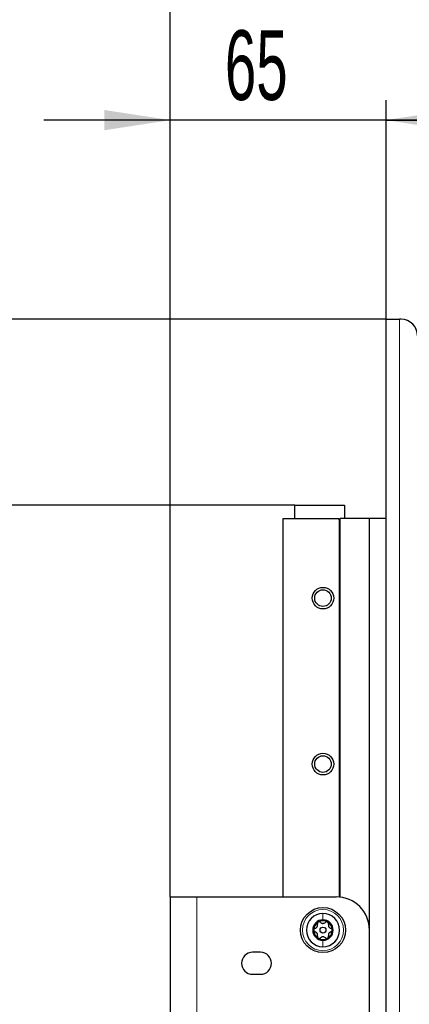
# Model space of a CAD drawing. Header units: millimetres. Extents: x 5 to 418, y 2 to 292.
# Tile 79 of 87: x 199 to 218, y 218 to 267. Entities that reach past the tile are written whole.
import ezdxf

# ---------------------------------------------------------------- set-up
doc = ezdxf.new("R2010")
doc.units = ezdxf.units.MM
doc.layers.add('SLD-0', color=7, linetype='Continuous')
doc.styles.add('SLDTEXTSTYLE0', font='TXT', dxfattribs={"width": 0.605})
doc.dimstyles.new('SLDDIMSTYLE0', dxfattribs={"dimtxt": 3.5, "dimasz": 3.302, "dimexe": 0, "dimexo": 0.0625, "dimgap": 0.875, "dimtad": 1, "dimdec": 0, "dimlfac": 6, "dimrnd": 1e-09, "dimzin": 12, "dimdsep": 46, "dimtxsty": 'SLDTEXTSTYLE0', "dimsah": 1, "dimcen": 0.09, "dimadec": 0, "dimazin": 3, "dimtfac": 1, "dimtofl": 0, "dimtmove": 0, "dimatfit": 3, "dimfxl": 1, "dimfrac": 2, "dimtolj": 1, "dimtzin": 12, "dimarcsym": 0})
doc.dimstyles.new('SLDDIMSTYLE1', dxfattribs={"dimtxt": 3.5, "dimasz": 3.302, "dimexe": 0, "dimexo": 0.0625, "dimgap": 0.875, "dimtad": 1, "dimlfac": 6, "dimrnd": 1e-09, "dimzin": 12, "dimdsep": 46, "dimtxsty": 'SLDTEXTSTYLE0', "dimsah": 1, "dimcen": 0.09, "dimadec": 0, "dimazin": 3, "dimtfac": 1, "dimtofl": 0, "dimtmove": 0, "dimatfit": 3, "dimfxl": 1, "dimfrac": 2, "dimtolj": 1, "dimtzin": 12, "dimarcsym": 0})
doc.dimstyles.new('SLDDIMSTYLE2', dxfattribs={"dimtxt": 3.5, "dimasz": 3.302, "dimexe": 0, "dimexo": 0.0625, "dimgap": 0.875, "dimtad": 1, "dimlfac": 6, "dimrnd": 1e-09, "dimzin": 12, "dimdsep": 46, "dimtxsty": 'SLDTEXTSTYLE0', "dimsah": 1, "dimcen": 0.09, "dimadec": 0, "dimazin": 3, "dimtfac": 1, "dimtmove": 0, "dimatfit": 0, "dimfxl": 1, "dimfrac": 2, "dimtolj": 1, "dimtzin": 12, "dimarcsym": 0})

# ---------------------------------------------------------------- blocks, each defined once
blk = doc.blocks.new('_D_3')
at = {"layer": 'SLD-0', "color": 7}
for p, q in [((217.224, 252.039), (217.224, 263.039)), ((255.807, 240.139), (255.807, 263.039)), ((255.807, 262.039), (217.224, 262.039))]:
    blk.add_line(p, q, dxfattribs=at)
for points in [[(217.224, 262.039), (220.526, 261.531), (220.526, 262.547)], [(255.807, 262.039), (252.505, 262.547), (252.505, 261.531)]]:
    blk.add_solid(points, dxfattribs=at)
at = {"layer": 'SLD-0', "color": 7, "insert": (230.5, 266.55), "char_height": 3.5, "attachment_point": 1, "style": 'SLDTEXTSTYLE0'}
blk.add_mtext('231,5', dxfattribs=at)
blk = doc.blocks.new('_D_4')
at = {"layer": 'SLD-0', "color": 7}
for p, q in [((206.391, 223.039), (206.391, 263.039)), ((217.224, 252.039), (217.224, 263.039)), ((206.391, 262.039), (200.041, 262.039)), ((217.224, 262.039), (206.391, 262.039)), ((217.224, 262.039), (223.574, 262.039))]:
    blk.add_line(p, q, dxfattribs=at)
for points in [[(206.391, 262.039), (203.089, 262.547), (203.089, 261.531)], [(217.224, 262.039), (220.526, 261.531), (220.526, 262.547)]]:
    blk.add_solid(points, dxfattribs=at)
at = {"layer": 'SLD-0', "color": 7, "insert": (209.134, 266.55), "char_height": 3.5, "attachment_point": 1, "style": 'SLDTEXTSTYLE0'}
blk.add_mtext('65', dxfattribs=at)
blk = doc.blocks.new('_D_5')
at = {"layer": 'SLD-0', "color": 7}
for p, q in [((206.391, 223.039), (206.391, 273.039)), ((255.807, 240.139), (255.807, 273.039)), ((206.391, 272.039), (255.807, 272.039))]:
    blk.add_line(p, q, dxfattribs=at)
for centre, start, end in [((230.455, 274.724), 153.4349, 206.5651), ((231.743, 274.724), 333.4349, 26.5651)]:
    blk.add_arc(centre, 6.006, start, end, dxfattribs=at)
for points in [[(206.391, 272.039), (209.693, 271.531), (209.693, 272.547)], [(255.807, 272.039), (252.505, 272.547), (252.505, 271.531)]]:
    blk.add_solid(points, dxfattribs=at)
at = {"layer": 'SLD-0', "color": 7, "insert": (225.083, 276.55), "char_height": 3.5, "attachment_point": 1, "style": 'SLDTEXTSTYLE0'}
blk.add_mtext('296,5', dxfattribs=at)
blk = doc.blocks.new('_D_6')
at = {"layer": 'SLD-0', "color": 7}
for p, q in [((196.391, 252.039), (196.391, 258.389)), ((217.224, 252.039), (195.391, 252.039)), ((196.391, 252.039), (196.391, 242.705)), ((212.641, 242.705), (195.391, 242.705)), ((196.391, 242.705), (196.391, 236.355))]:
    blk.add_line(p, q, dxfattribs=at)
for points in [[(196.391, 252.039), (196.899, 255.341), (195.883, 255.341)], [(196.391, 242.705), (195.883, 239.403), (196.899, 239.403)]]:
    blk.add_solid(points, dxfattribs=at)
at = {"layer": 'SLD-0', "color": 7, "insert": (191.879, 244.698), "char_height": 3.5, "attachment_point": 1, "rotation": 90, "style": 'SLDTEXTSTYLE0'}
blk.add_mtext('56', dxfattribs=at)
blk = doc.blocks.new('_D_7')
at = {"layer": 'SLD-0', "color": 7}
for p, q in [((212.641, 242.705), (195.391, 242.705)), ((196.391, 242.705), (196.391, 120.355)), ((210.863, 120.355), (195.391, 120.355))]:
    blk.add_line(p, q, dxfattribs=at)
for points in [[(196.391, 242.705), (195.883, 239.403), (196.899, 239.403)], [(196.391, 120.355), (196.899, 123.657), (195.883, 123.657)]]:
    blk.add_solid(points, dxfattribs=at)
at = {"layer": 'SLD-0', "color": 7, "insert": (191.879, 177.52), "char_height": 3.5, "attachment_point": 1, "rotation": 90, "style": 'SLDTEXTSTYLE0'}
blk.add_mtext('734', dxfattribs=at)
blk = doc.blocks.new('_D_8')
at = {"layer": 'SLD-0', "color": 7}
for p, q in [((217.224, 252.039), (185.396, 252.039)), ((186.396, 120.355), (186.396, 252.039)), ((210.613, 120.355), (185.396, 120.355))]:
    blk.add_line(p, q, dxfattribs=at)
for centre, start, end in [((183.711, 184.836), 63.4349, 116.5651), ((183.711, 187.558), 243.4349, 296.5651)]:
    blk.add_arc(centre, 6.006, start, end, dxfattribs=at)
for points in [[(186.396, 252.039), (185.888, 248.737), (186.904, 248.737)], [(186.396, 120.355), (186.904, 123.657), (185.888, 123.657)]]:
    blk.add_solid(points, dxfattribs=at)
at = {"layer": 'SLD-0', "color": 7, "insert": (181.885, 182.187), "char_height": 3.5, "attachment_point": 1, "rotation": 90, "style": 'SLDTEXTSTYLE0'}
blk.add_mtext('790', dxfattribs=at)

msp = doc.modelspace()

# ---------------------------------------------------------------- linework, layer by layer
at = {"color": 7, "linetype": 'Continuous', "lineweight": 25}
for p, q in [((217.2238, 252.0387), (217.8905, 252.0387)), ((217.2238, 92.8721), (217.2238, 252.0387)), ((217.9738, 252.0387), (217.8905, 252.0387)), ((212.6405, 242.0387), (212.6405, 242.7054)), ((212.6405, 242.7054), (215.1405, 242.7054)), ((215.1405, 242.7054), (215.1405, 242.0387)), ((212.0572, 223.0387), (212.0572, 242.0387)), ((212.0572, 242.0387), (214.8738, 242.0387)), ((214.8938, 241.8721), (214.8738, 242.0387)), ((214.8938, 223.03), (214.8938, 241.8721)), ((214.9238, 241.6221), (214.8938, 241.8721)), ((214.9238, 223.0267), (214.9238, 242.0387)), ((216.3905, 242.0387), (214.9238, 242.0387)), ((216.3905, 156.3721), (216.3905, 242.0387)), ((217.2238, 242.0387), (216.3905, 242.0387)), ((206.3905, 223.0387), (206.3905, 203.0387)), ((206.3905, 223.0387), (207.7238, 223.0387)), ((207.7238, 223.0387), (214.7238, 223.0387)), ((210.9238, 220.2554), (210.5238, 220.2554)), ((210.5238, 219.1554), (210.9238, 219.1554))]:
    msp.add_line(p, q, dxfattribs=at)
at = {"color": 7, "linetype": 'Continuous', "lineweight": 18}
for p, q in [((217.8905, 92.8721), (217.8905, 252.0387)), ((207.7238, 223.0387), (207.7238, 203.0387))]:
    msp.add_line(p, q, dxfattribs=at)
at = {"color": 7, "linetype": 'Continuous', "lineweight": 25}
for centre, radius in [((214.0572, 238.0387), 0.5417), ((214.0572, 238.0387), 0.4167), ((214.0572, 229.7054), 0.5417), ((214.0572, 229.7054), 0.4167), ((214.0572, 221.3721), 1.1333), ((214.0572, 221.3721), 0.1491)]:
    msp.add_circle(centre, radius, dxfattribs=at)
at = {"color": 7, "linetype": 'Continuous', "lineweight": 18}
msp.add_circle((214.0572, 221.3721), 1.0333, dxfattribs=at)
at = {"color": 7, "linetype": 'Continuous', "lineweight": 25}
for centre, radius, start, end in [((217.9738, 251.2054), 0.8333, 0, 90), ((214.7238, 221.3721), 1.6667, 360, 90), ((214.0572, 221.3721), 0.8333, 90, 270), ((214.0572, 221.3721), 0.8333, 270, 90), ((214.0572, 221.3721), 0.5133, 90, 270), ((214.0572, 221.3721), 0.4667, 120, 180), ((214.0572, 221.3721), 0.4667, 60, 120), ((214.0572, 221.3721), 0.5133, 270, 90), ((214.0572, 221.3721), 0.4667, 360, 60), ((214.0572, 221.3721), 0.4667, 180, 240), ((214.0572, 221.3721), 0.4667, 300, 360), ((214.0572, 221.3721), 0.4667, 240, 300), ((210.5238, 219.7054), 0.55, 90, 270), ((210.9238, 219.7054), 0.55, 270, 90)]:
    msp.add_arc(centre, radius, start, end, dxfattribs=at)
at = {"color": 7, "linetype": 'Continuous', "lineweight": 18}
for points in [[(214.0572, 222.2054), (214.0572, 222.1623), (214.0572, 222.0762), (214.0572, 221.949), (214.0572, 221.8854)], [(214.0572, 220.5387), (214.0572, 220.5818), (214.0572, 220.668), (214.0572, 220.7951), (214.0572, 220.8587)]]:
    msp.add_open_spline(points, degree=3, dxfattribs=at)
at = {"color": 7, "linetype": 'Continuous', "lineweight": 25}
for points, knots in [([(213.6623, 221.4629), (213.6823, 221.4699), (213.7124, 221.4803), (213.7461, 221.5111), (213.7671, 221.5392), (213.7811, 221.5715), (213.791, 221.6163), (213.7851, 221.6477), (213.7811, 221.6686)], [0, 0, 0, 0, 0.2492203, 0.374358, 0.498948, 0.6240206, 0.749768, 1, 1, 1, 1]), ([(213.8238, 221.7762), (213.8149, 221.7698), (213.7971, 221.7569), (213.7815, 221.7282), (213.7752, 221.6976), (213.7791, 221.6783), (213.7811, 221.6686)], [0, 0, 0, 0, 0.249858, 0.4994668, 0.7490113, 1, 1, 1, 1]), ([(213.9384, 221.7594), (213.931, 221.766), (213.9163, 221.779), (213.8866, 221.7889), (213.854, 221.7897), (213.8339, 221.7807), (213.8238, 221.7762)], [0, 0, 0, 0, 0.249806, 0.5000545, 0.7503094, 1, 1, 1, 1]), ([(213.9384, 221.7594), (213.9544, 221.7456), (213.9785, 221.7248), (214.022, 221.711), (214.0569, 221.7069), (214.0919, 221.7109), (214.1356, 221.7247), (214.1598, 221.7455), (214.176, 221.7594)], [0, 0, 0, 0, 0.2491937, 0.3743301, 0.4989253, 0.6240038, 0.7497569, 1, 1, 1, 1]), ([(214.2905, 221.7762), (214.2805, 221.7807), (214.2604, 221.7897), (214.2277, 221.7889), (214.1981, 221.779), (214.1833, 221.766), (214.176, 221.7594)], [0, 0, 0, 0, 0.250032, 0.4996317, 0.7492275, 1, 1, 1, 1]), ([(214.3333, 221.6686), (214.3352, 221.6782), (214.3392, 221.6975), (214.3329, 221.7282), (214.3172, 221.7569), (214.2994, 221.7698), (214.2905, 221.7762)], [0, 0, 0, 0, 0.249816, 0.4999076, 0.7501199, 1, 1, 1, 1]), ([(214.3333, 221.6686), (214.3293, 221.6478), (214.3233, 221.6165), (214.3331, 221.5719), (214.347, 221.5397), (214.3679, 221.5114), (214.4018, 221.4804), (214.4319, 221.4699), (214.452, 221.4629)], [0, 0, 0, 0, 0.24921908, 0.37435669, 0.49894691, 0.62401981, 0.74976746, 1, 1, 1, 1]), ([(213.6623, 221.4629), (213.653, 221.4598), (213.6343, 221.4536), (213.6109, 221.4328), (213.5939, 221.4049), (213.5916, 221.383), (213.5905, 221.3721)], [0, 0, 0, 0, 0.24985308, 0.49990135, 0.75011449, 1, 1, 1, 1]), ([(213.5905, 221.3721), (213.5916, 221.3611), (213.5939, 221.3393), (213.6109, 221.3114), (213.6343, 221.2906), (213.6529, 221.2844), (213.6623, 221.2813)], [0, 0, 0, 0, 0.2499898, 0.4996108, 0.7491272, 1, 1, 1, 1]), ([(213.7811, 221.0755), (213.785, 221.0963), (213.791, 221.1276), (213.7813, 221.1722), (213.7674, 221.2044), (213.7464, 221.2327), (213.7126, 221.2637), (213.6824, 221.2742), (213.6623, 221.2813)], [0, 0, 0, 0, 0.2492191, 0.3743567, 0.4989469, 0.6240198, 0.7497675, 1, 1, 1, 1]), ([(213.7811, 221.0755), (213.7791, 221.0659), (213.7752, 221.0466), (213.7814, 221.016), (213.7971, 220.9873), (213.8149, 220.9744), (213.8238, 220.9679)], [0, 0, 0, 0, 0.249816, 0.4999076, 0.7501199, 1, 1, 1, 1]), ([(213.8238, 220.9679), (213.8339, 220.9634), (213.854, 220.9544), (213.8866, 220.9552), (213.9163, 220.9651), (213.931, 220.9782), (213.9384, 220.9847)], [0, 0, 0, 0, 0.250032, 0.4996317, 0.7492275, 1, 1, 1, 1]), ([(214.176, 220.9847), (214.1599, 220.9985), (214.1358, 221.0193), (214.0923, 221.0332), (214.0574, 221.0373), (214.0225, 221.0333), (213.9787, 221.0195), (213.9545, 220.9986), (213.9384, 220.9847)], [0, 0, 0, 0, 0.2491937, 0.3743301, 0.4989253, 0.6240038, 0.7497569, 1, 1, 1, 1]), ([(214.176, 220.9847), (214.1833, 220.9782), (214.198, 220.9651), (214.2277, 220.9552), (214.2604, 220.9544), (214.2805, 220.9634), (214.2905, 220.9679)], [0, 0, 0, 0, 0.24980599, 0.50005449, 0.75030941, 1, 1, 1, 1]), ([(214.2905, 220.9679), (214.2994, 220.9744), (214.3172, 220.9873), (214.3329, 221.0159), (214.3392, 221.0465), (214.3352, 221.0658), (214.3333, 221.0755)], [0, 0, 0, 0, 0.249858, 0.4994668, 0.7490113, 1, 1, 1, 1]), ([(214.452, 221.2813), (214.432, 221.2743), (214.402, 221.2638), (214.3682, 221.2331), (214.3472, 221.2049), (214.3332, 221.1726), (214.3233, 221.1278), (214.3293, 221.0964), (214.3333, 221.0755)], [0, 0, 0, 0, 0.2492203, 0.374358, 0.498948, 0.6240206, 0.749768, 1, 1, 1, 1]), ([(214.5238, 221.3721), (214.5227, 221.383), (214.5204, 221.4049), (214.5035, 221.4328), (214.4801, 221.4535), (214.4614, 221.4598), (214.452, 221.4629)], [0, 0, 0, 0, 0.2499898, 0.4996108, 0.7491272, 1, 1, 1, 1]), ([(214.452, 221.2813), (214.4614, 221.2844), (214.48, 221.2906), (214.5034, 221.3113), (214.5204, 221.3392), (214.5227, 221.3611), (214.5238, 221.3721)], [0, 0, 0, 0, 0.24985308, 0.49990135, 0.75011449, 1, 1, 1, 1])]:
    msp.add_open_spline(points, degree=3, knots=knots, dxfattribs=at)

# ---------------------------------------------------------------- dimensions: what is measured, and where the dimension line sits
at = {"layer": 'SLD-0', "color": 7}
dim = msp.add_linear_dim(base=(255.8072, 272.0387), p1=(206.3905, 223.0387), p2=(255.8072, 240.1387), text='(<>)', dimstyle='SLDDIMSTYLE1', dxfattribs=at)
dim.commit()
dim.dimension.update_dxf_attribs({"geometry": '_D_5', "text_midpoint": (231.0988, 272.0387), "dimtype": 160})
for base, p1, p2, dimstyle, picture, middle in [((206.3905, 262.0387), (217.2238, 252.0387), (206.3905, 223.0387), 'SLDDIMSTYLE2', '_D_4', (211.8072, 262.0387)), ((217.2238, 262.0387), (255.8072, 240.1387), (217.2238, 252.0387), 'SLDDIMSTYLE1', '_D_3', (236.5155, 262.0387))]:
    dim = msp.add_linear_dim(base=base, p1=p1, p2=p2, dimstyle=dimstyle, dxfattribs=at)
    dim.commit()
    dim.dimension.update_dxf_attribs({"geometry": picture, "text_midpoint": middle, "dimtype": 160})
for base, p1, p2, dimstyle, picture, middle in [((196.3905, 242.7054), (217.2238, 252.0387), (212.6405, 242.7054), 'SLDDIMSTYLE2', '_D_6', (196.3905, 247.3721)), ((196.3905, 120.3554), (212.6405, 242.7054), (210.8631, 120.3554), 'SLDDIMSTYLE0', '_D_7', (196.3905, 181.5304))]:
    dim = msp.add_linear_dim(base=base, p1=p1, p2=p2, angle=90, dimstyle=dimstyle, dxfattribs=at)
    dim.commit()
    dim.dimension.update_dxf_attribs({"geometry": picture, "text_midpoint": middle, "dimtype": 160})
dim = msp.add_linear_dim(base=(186.3965, 252.0387), p1=(210.6131, 120.3554), p2=(217.2238, 252.0387), angle=90, text='(<>)', dimstyle='SLDDIMSTYLE0', dxfattribs=at)
dim.commit()
dim.dimension.update_dxf_attribs({"geometry": '_D_8', "text_midpoint": (186.3965, 186.1971), "dimtype": 160})

doc.saveas('drawing.dxf')
